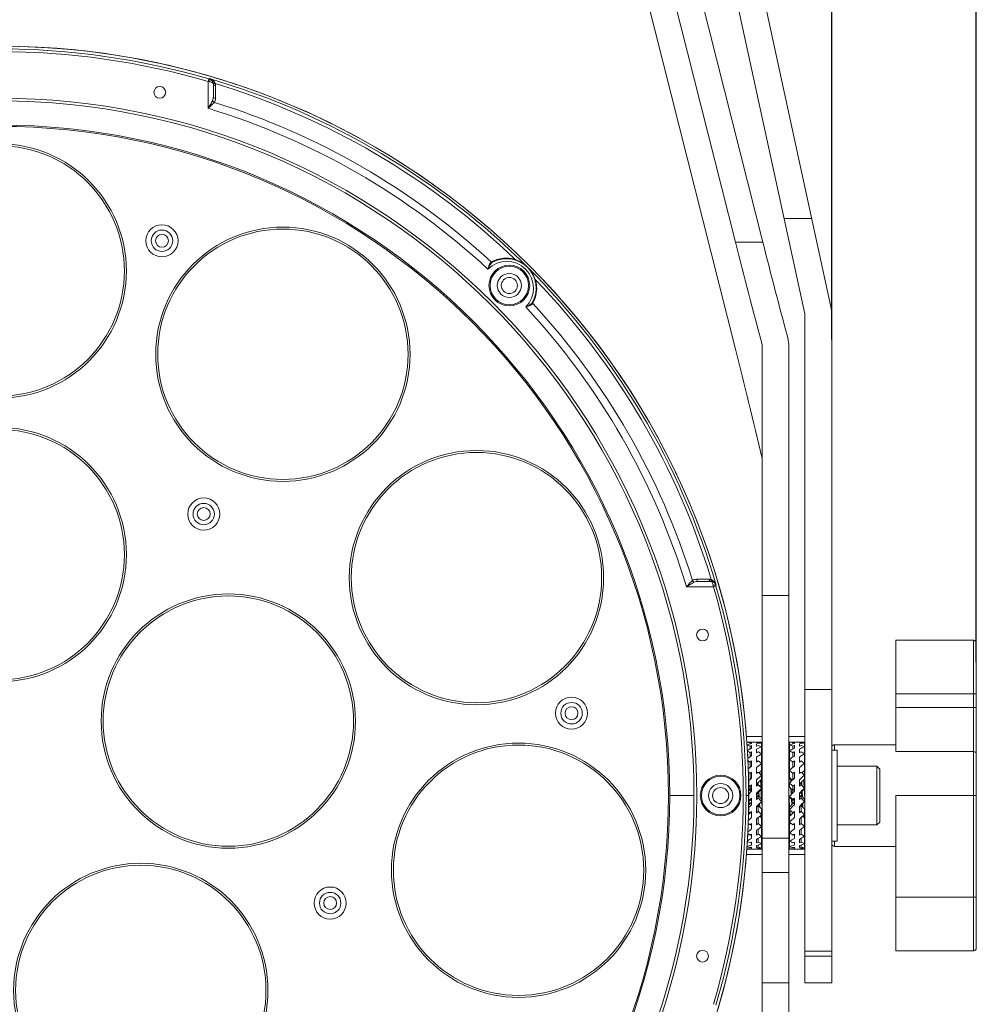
# Model space of a CAD drawing. Header units: millimetres. Extents: x 29170 to 33192, y 579 to 3108.
# Tile 98 of 256: x 29540 to 29719, y 2507 to 2691. Entities that reach past the tile are written whole.
import ezdxf

# ---------------------------------------------------------------- set-up
doc = ezdxf.new("R2010")
doc.units = ezdxf.units.MM
doc.layers.add('细实线', color=7, linetype='Continuous', lineweight=13)
doc.dimstyles.new('ISO-25', dxfattribs={"dimtxt": 15, "dimasz": 14, "dimexe": 3.5, "dimexo": 0, "dimgap": 3.5, "dimtad": 1, "dimtxsty": 'Standard', "dimcen": 2.5, "dimadec": 0, "dimazin": 0, "dimtfac": 1, "dimtmove": 0, "dimatfit": 3, "dimfxl": 1, "dimarcsym": 0})

# ---------------------------------------------------------------- blocks, each defined once
blk = doc.blocks.new('*D6')
at = {"layer": 'Defpoints', "color": 0, "transparency": 16777216}
for p in [(29691.54, 2819.71), (29380.54, 2631.32), (29691.54, 2631.32)]:
    blk.add_point(p, dxfattribs=at)
at = {"layer": '细实线', "color": 0, "lineweight": -2, "transparency": 16777216}
for p, q in [((29380.54, 2631.32), (29380.54, 2823.21)), ((29691.54, 2631.32), (29691.54, 2823.21)), ((29394.54, 2819.71), (29677.54, 2819.71))]:
    blk.add_line(p, q, dxfattribs=at)
at = {"layer": '细实线', "color": 0, "transparency": 16777216}
for points in [[(29394.54, 2822.05), (29394.54, 2817.38), (29380.54, 2819.71)], [(29677.54, 2822.05), (29677.54, 2817.38), (29691.54, 2819.71)]]:
    blk.add_solid(points, dxfattribs=at)
at = {"layer": '细实线', "color": 0, "transparency": 16777216, "insert": (29536.04, 2830.71), "char_height": 15, "attachment_point": 5}
blk.add_mtext('311mm', dxfattribs=at)
blk = doc.blocks.new('*D7')
at = {"layer": 'Defpoints', "color": 0, "transparency": 16777216}
for p in [(29718.54, 2866.63), (29353.54, 2571.03), (29718.54, 2571.03)]:
    blk.add_point(p, dxfattribs=at)
at = {"layer": '细实线', "color": 0, "lineweight": -2, "transparency": 16777216}
for p, q in [((29353.54, 2571.03), (29353.54, 2870.13)), ((29718.54, 2571.03), (29718.54, 2870.13)), ((29367.54, 2866.63), (29704.54, 2866.63))]:
    blk.add_line(p, q, dxfattribs=at)
at = {"layer": '细实线', "color": 0, "transparency": 16777216}
for points in [[(29367.54, 2868.96), (29367.54, 2864.3), (29353.54, 2866.63)], [(29704.54, 2868.96), (29704.54, 2864.3), (29718.54, 2866.63)]]:
    blk.add_solid(points, dxfattribs=at)
at = {"layer": '细实线', "color": 0, "transparency": 16777216, "insert": (29536.04, 2877.63), "char_height": 15, "attachment_point": 5}
blk.add_mtext('365mm', dxfattribs=at)

msp = doc.modelspace()

# ---------------------------------------------------------------- linework, layer by layer
at = {"layer": '细实线'}
for p, q in [((29661.681, 2750.512), (29686.545, 2636.139)), ((29691.316, 2637.726), (29666.567, 2751.574)), ((29654.201, 2726.23), (29673.558, 2649.513)), ((29678.676, 2649.513), (29659.085, 2727.155)), ((29654.201, 2706.23), (29673.558, 2629.513)), ((29575.185, 2680.02), (29575.045, 2679.54)), ((29575.326, 2680.067), (29575.326, 2679.979)), ((29575.045, 2674.517), (29575.045, 2679.54)), ((29576.045, 2676.709), (29576.045, 2679.028)), ((29576.442, 2678.731), (29576.441, 2677.548)), ((29576.441, 2677.548), (29576.44, 2676.372)), ((29687.788, 2653.958), (29682.671, 2653.958)), ((29678.676, 2649.513), (29673.558, 2649.513)), ((29628.198, 2645.757), (29628.21, 2645.763)), ((29635.669, 2638.305), (29635.662, 2638.293)), ((29686.545, 2511.14), (29686.545, 2636.139)), ((29691.545, 2635.602), (29691.545, 2511.14)), ((29678.545, 2511.14), (29678.545, 2630.404)), ((29683.545, 2629.968), (29683.545, 2511.14)), ((29667.06, 2586.535), (29666.277, 2586.534)), ((29668.636, 2586.536), (29667.06, 2586.535)), ((29669.446, 2585.139), (29664.423, 2585.139)), ((29666.615, 2586.139), (29668.934, 2586.139)), ((29669.446, 2585.139), (29669.925, 2585.279)), ((29669.884, 2585.421), (29669.973, 2585.42)), ((29683.545, 2583.494), (29678.545, 2583.494)), ((29718.045, 2575.139), (29703.545, 2575.139)), ((29703.545, 2562.594), (29703.545, 2575.139)), ((29718.045, 2575.139), (29718.045, 2517.139)), ((29718.545, 2574.64), (29718.545, 2517.638)), ((29691.545, 2565.943), (29686.545, 2565.943)), ((29703.545, 2565.139), (29718.545, 2565.139)), ((29718.545, 2562.594), (29703.545, 2562.594)), ((29703.545, 2554.366), (29703.545, 2562.594)), ((29675.606, 2557.139), (29678.545, 2557.139)), ((29683.545, 2557.139), (29686.545, 2557.139)), ((29676.281, 2555.79), (29676.281, 2556.041)), ((29676.281, 2554.838), (29676.281, 2555.381)), ((29676.408, 2556.139), (29676.57, 2556.139)), ((29676.57, 2556.139), (29677.52, 2556.139)), ((29676.57, 2556.077), (29676.57, 2555.864)), ((29676.57, 2555.488), (29676.57, 2554.979)), ((29677.52, 2556.138), (29677.681, 2556.139)), ((29677.52, 2556.138), (29677.52, 2556.041)), ((29677.52, 2555.783), (29677.52, 2555.383)), ((29678.445, 2549.171), (29678.445, 2556.11)), ((29683.645, 2549.469), (29683.645, 2556.11)), ((29684.281, 2555.79), (29684.281, 2556.041)), ((29684.281, 2554.838), (29684.281, 2555.381)), ((29684.408, 2556.139), (29684.57, 2556.139)), ((29684.57, 2556.139), (29685.52, 2556.139)), ((29684.57, 2556.077), (29684.57, 2555.864)), ((29684.57, 2555.488), (29684.57, 2554.979)), ((29685.52, 2556.138), (29685.681, 2556.139)), ((29685.52, 2556.138), (29685.52, 2556.041)), ((29685.52, 2555.783), (29685.52, 2555.383)), ((29686.445, 2549.171), (29686.445, 2556.11)), ((29703.545, 2555.639), (29692.045, 2555.639)), ((29703.545, 2555.639), (29692.045, 2555.639)), ((29692.045, 2554.639), (29692.045, 2555.639)), ((29676.281, 2553.339), (29676.281, 2554.141)), ((29676.57, 2554.312), (29676.57, 2553.538)), ((29677.52, 2554.823), (29677.52, 2554.144)), ((29677.52, 2553.317), (29677.52, 2552.403)), ((29684.281, 2553.339), (29684.281, 2554.141)), ((29684.57, 2554.312), (29684.57, 2553.538)), ((29685.52, 2554.823), (29685.52, 2554.144)), ((29685.52, 2553.317), (29685.52, 2552.403)), ((29692.545, 2554.639), (29691.545, 2554.639)), ((29692.545, 2537.639), (29692.545, 2554.639)), ((29718.045, 2554.366), (29703.545, 2554.366)), ((29676.281, 2551.388), (29676.281, 2552.399)), ((29676.57, 2552.623), (29676.57, 2551.633)), ((29677.52, 2551.36), (29677.52, 2550.267)), ((29684.281, 2551.388), (29684.281, 2552.399)), ((29684.57, 2552.623), (29684.57, 2551.633)), ((29685.52, 2551.36), (29685.52, 2550.267)), ((29692.545, 2551.639), (29699.995, 2551.639)), ((29700.545, 2551.089), (29699.995, 2551.639)), ((29699.995, 2551.639), (29699.995, 2540.639)), ((29676.281, 2549.107), (29676.281, 2550.262)), ((29676.57, 2550.526), (29676.57, 2549.382)), ((29678.248, 2550.139), (29678.236, 2550.139)), ((29678.248, 2550.139), (29678.236, 2550.139)), ((29678.265, 2550.124), (29678.248, 2550.139)), ((29678.279, 2550.099), (29678.265, 2550.124)), ((29678.271, 2550.111), (29678.265, 2550.124)), ((29678.545, 2549.642), (29678.445, 2549.814)), ((29684.281, 2549.107), (29684.281, 2550.262)), ((29684.57, 2550.526), (29684.57, 2549.382)), ((29700.545, 2551.089), (29700.545, 2541.189)), ((29675.995, 2548.139), (29676.03, 2548.139)), ((29676.281, 2547.084), (29676.281, 2547.867)), ((29676.57, 2548.153), (29676.57, 2546.928)), ((29677.52, 2549.075), (29677.52, 2547.872)), ((29677.831, 2548.17), (29677.833, 2548.144)), ((29683.645, 2547.718), (29683.645, 2548.494)), ((29683.708, 2549.36), (29683.707, 2549.361)), ((29684.281, 2547.084), (29684.281, 2547.867)), ((29684.57, 2548.153), (29684.57, 2546.928)), ((29685.52, 2549.075), (29685.52, 2547.872)), ((29685.798, 2548.166), (29685.799, 2548.157)), ((29686.445, 2549.308), (29686.459, 2549.251)), ((29686.459, 2549.251), (29686.471, 2549.188)), ((29661.287, 2546.139), (29665.807, 2546.139)), ((29676.01, 2546.139), (29675.529, 2546.139)), ((29677.52, 2546.606), (29677.52, 2545.369)), ((29677.717, 2546.647), (29677.749, 2546.13)), ((29677.749, 2546.13), (29677.753, 2546.077)), ((29677.808, 2546.134), (29677.808, 2545.659)), ((29677.921, 2546.852), (29677.976, 2545.963)), ((29678.347, 2547.274), (29678.38, 2546.615)), ((29678.38, 2546.615), (29678.387, 2546.483)), ((29678.387, 2546.483), (29678.436, 2545.497)), ((29678.445, 2547.37), (29678.445, 2547.527)), ((29683.652, 2544.36), (29683.545, 2546.453)), ((29683.645, 2545.845), (29683.645, 2546.003)), ((29685.52, 2546.606), (29685.52, 2545.369)), ((29685.808, 2546.134), (29685.808, 2545.659)), ((29685.871, 2546.802), (29685.909, 2546.031)), ((29686.074, 2545.864), (29686.02, 2546.951)), ((29686.445, 2547.37), (29686.445, 2547.527)), ((29686.482, 2546.419), (29686.521, 2545.771)), ((29718.545, 2546.139), (29703.545, 2546.139)), ((29703.545, 2546.139), (29703.545, 2517.139)), ((29676.03, 2544.139), (29675.995, 2544.139)), ((29676.281, 2545.204), (29676.281, 2545.364)), ((29676.57, 2545.654), (29676.57, 2544.424)), ((29677.52, 2544.107), (29677.52, 2542.913)), ((29677.808, 2544.269), (29677.808, 2543.19)), ((29677.871, 2544.271), (29677.873, 2544.246)), ((29677.873, 2544.246), (29677.877, 2544.199)), ((29678.061, 2544.634), (29678.112, 2543.961)), ((29678.445, 2545.491), (29678.445, 2545.021)), ((29678.445, 2545.328), (29678.46, 2545.027)), ((29678.46, 2545.027), (29678.46, 2545.021)), ((29683.645, 2543.991), (29683.645, 2543.521)), ((29684.042, 2545.443), (29684.109, 2544.433)), ((29684.273, 2545.21), (29684.274, 2545.201)), ((29684.281, 2545.204), (29684.281, 2545.364)), ((29684.57, 2545.654), (29684.57, 2544.424)), ((29685.52, 2544.107), (29685.52, 2542.913)), ((29685.595, 2544.173), (29685.6, 2544.103)), ((29685.6, 2544.103), (29685.604, 2544.058)), ((29685.808, 2544.269), (29685.808, 2543.19)), ((29686.445, 2545.491), (29686.445, 2545.021)), ((29676.076, 2543.098), (29676.112, 2542.673)), ((29676.249, 2542.893), (29676.246, 2542.929)), ((29676.57, 2543.185), (29676.57, 2542.028)), ((29678.445, 2543.653), (29678.445, 2542.585)), ((29678.445, 2542.271), (29678.445, 2536.151)), ((29678.448, 2542.587), (29678.545, 2542.421)), ((29683.545, 2542.421), (29683.645, 2542.248)), ((29683.645, 2542.271), (29683.645, 2536.151)), ((29684.285, 2542.834), (29684.332, 2542.917)), ((29684.462, 2543.076), (29684.479, 2542.996)), ((29684.57, 2543.185), (29684.57, 2542.028)), ((29686.123, 2542.286), (29686.17, 2542.205)), ((29686.159, 2542.303), (29686.185, 2542.188)), ((29686.373, 2542.139), (29686.247, 2542.139)), ((29686.373, 2542.139), (29686.247, 2542.139)), ((29686.39, 2542.154), (29686.373, 2542.139)), ((29686.39, 2542.154), (29686.545, 2542.421)), ((29686.445, 2543.653), (29686.445, 2542.585)), ((29686.445, 2542.248), (29686.445, 2536.151)), ((29676.57, 2540.902), (29676.57, 2539.89)), ((29677.52, 2541.736), (29677.52, 2540.661)), ((29677.808, 2541.998), (29677.808, 2540.906)), ((29684.57, 2540.902), (29684.57, 2539.89)), ((29685.52, 2541.736), (29685.52, 2540.661)), ((29685.808, 2541.998), (29685.808, 2540.906)), ((29699.995, 2540.639), (29692.545, 2540.639)), ((29692.545, 2540.639), (29699.995, 2540.639)), ((29700.545, 2541.189), (29699.995, 2540.639)), ((29676.57, 2538.948), (29676.57, 2538.145)), ((29677.52, 2539.641), (29677.52, 2538.752)), ((29677.808, 2539.865), (29677.808, 2538.951)), ((29684.57, 2538.948), (29684.57, 2538.145)), ((29685.52, 2539.641), (29685.52, 2538.752)), ((29685.808, 2539.865), (29685.808, 2538.951)), ((29676.57, 2537.446), (29676.57, 2536.902)), ((29677.52, 2537.955), (29677.52, 2537.308)), ((29677.52, 2536.783), (29677.52, 2536.419)), ((29677.808, 2538.126), (29677.808, 2537.448)), ((29677.808, 2536.891), (29677.808, 2536.491)), ((29678.545, 2538.16), (29683.545, 2538.16)), ((29684.57, 2537.446), (29684.57, 2536.902)), ((29685.52, 2537.955), (29685.52, 2537.308)), ((29685.52, 2536.783), (29685.52, 2536.419)), ((29685.808, 2538.126), (29685.808, 2537.448)), ((29685.808, 2536.891), (29685.808, 2536.491)), ((29692.545, 2537.639), (29691.545, 2537.639)), ((29692.045, 2536.639), (29692.045, 2537.639)), ((29703.545, 2536.639), (29692.045, 2536.639)), ((29675.607, 2535.139), (29678.545, 2535.139)), ((29676.134, 2536.139), (29676.428, 2536.139)), ((29676.428, 2536.139), (29676.57, 2536.14)), ((29676.57, 2536.49), (29676.57, 2536.239)), ((29676.57, 2536.14), (29676.57, 2536.139)), ((29676.57, 2536.139), (29677.52, 2536.139)), ((29677.52, 2536.199), (29677.52, 2536.139)), ((29677.662, 2536.139), (29677.52, 2536.14)), ((29677.808, 2536.14), (29677.662, 2536.139)), ((29677.808, 2536.237), (29677.808, 2536.14)), ((29677.955, 2536.139), (29677.808, 2536.14)), ((29683.545, 2535.139), (29686.545, 2535.139)), ((29684.134, 2536.139), (29684.428, 2536.139)), ((29684.428, 2536.139), (29684.57, 2536.14)), ((29684.57, 2536.49), (29684.57, 2536.239)), ((29684.57, 2536.14), (29684.57, 2536.139)), ((29684.57, 2536.139), (29685.52, 2536.139)), ((29685.52, 2536.199), (29685.52, 2536.139)), ((29685.662, 2536.139), (29685.52, 2536.14)), ((29685.808, 2536.14), (29685.662, 2536.139)), ((29685.808, 2536.237), (29685.808, 2536.14)), ((29685.955, 2536.139), (29685.808, 2536.14)), ((29683.545, 2531.768), (29678.545, 2531.768)), ((29703.545, 2527.139), (29718.545, 2527.139)), ((29686.545, 2517.086), (29691.545, 2517.086)), ((29703.545, 2517.139), (29718.045, 2517.139)), ((29686.545, 2516.139), (29691.545, 2516.139)), ((29678.545, 2511.139), (29683.545, 2511.139)), ((29678.545, 2511.139), (29678.545, 2503.796)), ((29683.545, 2511.139), (29683.545, 2503.796)), ((29686.545, 2511.139), (29691.545, 2511.139))]:
    msp.add_line(p, q, dxfattribs=at)
for points in [[(29718.545, 2574.639), (29718.512, 2574.816), (29718.419, 2574.97), (29718.278, 2575.081), (29718.107, 2575.135), (29718.045, 2575.139)], [(29683.827, 2549.326), (29683.809, 2549.318), (29683.742, 2549.331), (29683.711, 2549.356), (29683.708, 2549.36)], [(29684.332, 2542.917), (29684.336, 2542.923), (29684.367, 2542.947), (29684.421, 2542.958)], [(29718.045, 2517.139), (29718.107, 2517.143), (29718.278, 2517.197), (29718.419, 2517.308), (29718.512, 2517.462), (29718.545, 2517.639)]]:
    msp.add_lwpolyline(points, dxfattribs=at)
for centre, radius in [((29536.045, 2546.139), 140), ((29566.045, 2677.507), 1.1), ((29536.045, 2546.139), 130.277), ((29536.045, 2546.139), 129.762), ((29536.045, 2546.139), 125.243), ((29536.045, 2546.139), 125), ((29536.045, 2644.139), 23.75), ((29536.045, 2644.139), 23.38), ((29566.447, 2649.772), 3), ((29566.447, 2649.772), 2), ((29566.447, 2649.772), 1.2), ((29589.031, 2628.579), 23.75), ((29589.027, 2628.582), 23.38), ((29631.327, 2641.422), 3.8), ((29631.327, 2641.422), 3.6), ((29631.327, 2641.422), 2.25), ((29631.327, 2641.422), 1.5), ((29536.045, 2591.139), 23.75), ((29536.045, 2591.139), 23.38), ((29625.19, 2586.846), 23.75), ((29625.189, 2586.85), 23.38), ((29574.251, 2598.725), 3), ((29574.251, 2598.725), 2), ((29574.251, 2598.725), 1.2), ((29578.842, 2560.045), 23.75), ((29578.842, 2560.045), 23.38), ((29667.413, 2576.139), 1.1), ((29642.943, 2561.524), 3), ((29642.943, 2561.524), 2), ((29642.943, 2561.524), 1.2), ((29633.047, 2532.188), 23.75), ((29633.047, 2532.192), 23.38), ((29670.795, 2546.139), 3.8), ((29670.795, 2546.139), 3.6), ((29670.795, 2546.139), 2.25), ((29670.795, 2546.139), 1.5), ((29562.495, 2509.733), 23.75), ((29562.495, 2509.733), 23.38), ((29597.863, 2526.053), 3), ((29597.863, 2526.053), 2), ((29597.863, 2526.053), 1.2), ((29667.413, 2516.139), 1.1)]:
    msp.add_circle(centre, radius, dxfattribs=at)
for centre, radius, start, end in [((29536.045, 2546.139), 139.485, 73.70363, 106.29637), ((29536.045, 2546.139), 140, 0.81854, 89.18146), ((29536.045, 2546.139), 138.985, 73.70363, 106.29637), ((29585.911, 2716.702), 38.218, 253.70065, 253.92122), ((29536.045, 2546.139), 139.57, 16.34652, 73.65348), ((29574.764, 2678.271), 1.882, 63.9158, 72.62751), ((29575.045, 2679.012), 1.007, 66.78445, 73.78344), ((29595.156, 2817.104), 139.026, 261.68227, 261.79953), ((29575.046, 2679.015), 1.004, 61.28605, 66.77844), ((29574.989, 2679.067), 1.056, 23.81396, 51.04043), ((29574.988, 2679.067), 1.057, 15.20173, 23.82903), ((29574.991, 2679.069), 1.054, 0.01919, 15.141), ((29575.19, 2678.673), 1.285, 23.50716, 25.16608), ((29575.211, 2678.682), 1.261, 21.25466, 23.50851), ((29536.045, 2546.139), 138.984, 46.09282, 73.12611), ((29574.877, 2678.728), 1.565, 7.76201, 15.23317), ((29574.894, 2678.734), 1.548, 359.90352, 7.66036), ((29536.045, 2546.139), 134.172, 47.13564, 73.10177), ((29536.045, 2546.139), 135.586, 47.3139, 72.76017), ((29630.836, 2640.931), 5, 315.25791, 134.74209), ((29628.335, 2645.253), 0.663, 118.51203, 123.52235), ((29630.748, 2640.814), 5.715, 107.78905, 118.52777), ((29628.601, 2645.042), 0.82, 119.46526, 122.3785), ((29630.836, 2640.931), 5.5, 331.33422, 118.668), ((29630.742, 2640.829), 5.698, 82.14492, 107.77853), ((29630.743, 2640.835), 5.693, 72.76695, 82.14127), ((29630.453, 2640.65), 5.96, 67.55282, 70.6363), ((29630.737, 2640.836), 5.696, 342.6541, 17.22941), ((29536.045, 2546.139), 138.984, 16.87389, 43.90718), ((29634.948, 2638.696), 0.82, 327.6206, 330.5574), ((29635.159, 2638.429), 0.662, 326.47437, 331.49125), ((29536.045, 2546.139), 135.586, 17.23983, 42.6861), ((29630.718, 2640.843), 5.717, 331.47436, 342.64569), ((29681.545, 2635.602), 10, 0, 12.26477), ((29536.045, 2546.139), 134.172, 16.89823, 42.86436), ((29668.638, 2584.977), 1.559, 82.79132, 90.05607), ((29668.639, 2584.996), 1.539, 74.71888, 82.75523), ((29668.588, 2585.306), 1.262, 66.52859, 68.74499), ((29668.579, 2585.284), 1.285, 64.86971, 66.52982), ((29668.557, 2585.24), 1.334, 59.89185, 64.84628), ((29668.502, 2585.147), 1.442, 51.31501, 59.83738), ((29668.933, 2585.151), 0.988, 77.83972, 89.964), ((29668.975, 2585.084), 1.055, 87.37289, 90.00011), ((29668.975, 2585.089), 1.05, 74.83089, 87.37181), ((29668.973, 2585.083), 1.056, 39.43187, 74.79953), ((29806.383, 2605.16), 138.393, 188.2002, 188.318), ((29536.045, 2546.139), 138.985, 343.70363, 16.29637), ((29668.922, 2585.141), 1.002, 28.42551, 40.90082), ((29668.916, 2585.139), 1.009, 16.23013, 28.38948), ((29668.177, 2584.859), 1.881, 17.37241, 26.36705), ((29706.607, 2596.005), 38.218, 196.07878, 196.29935), ((29536.045, 2546.139), 139.485, 343.70363, 16.29637), ((29692.045, 2555.139), 0.5, 90, 180), ((29536.045, 2546.139), 139.965, 359.18126, 0.81874), ((29647.112, 2545.789), 30.595, 4.73785, 4.8563), ((29638.292, 2545.065), 39.444, 4.24499, 4.72878), ((29650.716, 2546.065), 27.196, 4.43838, 5.29871), ((29336.032, 2529.507), 342.931, 2.86084, 3.01353), ((29605.033, 2543.525), 80.898, 3.28889, 3.55887), ((29597.841, 2543.07), 88.261, 3.20715, 3.65251), ((29513.916, 2536.641), 162.859, 3.58283, 3.73064), ((29509.529, 2535.815), 174.775, 3.45457, 3.81938), ((29491.185, 2534.682), 193.37, 3.51847, 3.717), ((29502.594, 2535.235), 184.227, 3.48046, 3.77173), ((29536.045, 2546.139), 140, 270.81854, 359.18146), ((29885.888, 2555.909), 210.054, 182.8716, 183.12096), ((29853.198, 2556.541), 177.004, 183.58831, 183.73489), ((29734.618, 2548.53), 56.907, 184.1289, 184.29224), ((29866.138, 2554.724), 187.928, 182.9595, 183.16644), ((29789.809, 2550.241), 106.32, 183.17058, 183.36061), ((29801.646, 2552.714), 117.612, 183.66229, 183.9384), ((29814.178, 2551.489), 128.38, 183.09447, 183.31736), ((29799.456, 2550.671), 113.48, 183.01306, 183.42031), ((29693.971, 2544.399), 17.787, 184.85841, 185.15352), ((29692.045, 2537.139), 0.5, 180, 270)]:
    msp.add_arc(centre, radius, start, end, dxfattribs=at)
for centre, major_axis, ratio, start_param, end_param in [((29673.558, 2749.513), (-38.282, 199.959), 0.1054392, -4.2089736, -4.0946281), ((29678.676, 2749.513), (-38.282, 199.959), 0.1054392, -4.2089736, -4.1026513), ((29673.558, 2529.513), (-38.282, 199.959), 0.1054392, -1.1817264, -1.0673809), ((29676.408, 2546.139), (10, 0), 1, 1.570798, 1.6432283), ((29674.881, 2546.139), (0, 10), 1, -0.1404614, -0.0804866), ((29676.408, 2546.139), (7.902, 7.902), 0.7756795, 0.8949216, 0.9798062), ((29674.881, 2546.139), (7.902, -7.902), 0.7756795, 2.0900694, 2.1460114), ((29676.408, 2546.139), (8.607, 8.607), 0.5913984, 1.0205853, 1.0992751), ((29677.681, 2546.139), (10, 0), 1, 1.682166, 1.7112577), ((29677.681, 2546.139), (7.902, 7.902), 0.7756795, 1.0224316, 1.0515233), ((29676.408, 2546.139), (7.902, 7.902), 0.7756795, 0.7706005, 0.7996922), ((29677.681, 2546.139), (7.902, 7.902), 0.7756795, 0.8346271, 0.9272022), ((29676.408, 2546.139), (8.607, 8.607), 0.5913984, 0.8962642, 0.9253559), ((29677.681, 2546.139), (8.607, 8.607), 0.5913984, 0.9602908, 1.0528659), ((29677.681, 2546.139), (10, 0), 1, 1.4943615, 1.5707947), ((29679.208, 2546.139), (7.902, -7.902), 0.7756795, 2.3069656, 2.3709922), ((29679.208, 2546.139), (8.607, -8.607), 0.5913984, 2.1813019, 2.2453285), ((29684.408, 2546.139), (10, 0), 1, 1.570798, 1.6472311), ((29682.881, 2546.139), (0, 10), 1, -0.1404614, -0.0764348), ((29684.408, 2546.139), (7.902, 7.902), 0.7756795, 0.8949216, 0.9874967), ((29682.881, 2546.139), (7.902, -7.902), 0.7756795, 2.0900694, 2.154096), ((29684.408, 2546.139), (8.607, 8.607), 0.5913984, 1.0205853, 1.1131604), ((29685.681, 2546.139), (0, 10), 1, 0.1113697, 0.1404614), ((29685.681, 2546.139), (7.902, 7.902), 0.7756795, 1.0224316, 1.0515233), ((29684.408, 2546.139), (7.902, 7.902), 0.7756795, 0.7706005, 0.7996922), ((29685.681, 2546.139), (7.902, 7.902), 0.7756795, 0.8346271, 0.9272022), ((29684.408, 2546.139), (8.607, 8.607), 0.5913984, 0.8962642, 0.9253559), ((29685.681, 2546.139), (8.607, 8.607), 0.5913984, 0.9602908, 1.0528659), ((29685.681, 2546.139), (10, 0), 1, 1.4943615, 1.5707947), ((29687.208, 2546.139), (7.902, -7.902), 0.7756795, 2.3069656, 2.3709922), ((29687.208, 2546.139), (8.607, -8.607), 0.5913984, 2.1813019, 2.2453285), ((29674.881, 2546.139), (8.607, -8.607), 0.5913984, 1.9644057, 2.013641), ((29676.408, 2546.139), (9.178, 9.178), 0.4327386, 1.146249, 1.2162596), ((29677.681, 2546.139), (8.607, 8.607), 0.5913984, 1.1480953, 1.177187), ((29676.408, 2546.139), (9.178, 9.178), 0.4327386, 1.0219279, 1.0510196), ((29677.681, 2546.139), (9.178, 9.178), 0.4327386, 1.0859545, 1.1785296), ((29679.208, 2546.139), (9.178, -9.178), 0.4327386, 2.0556382, 2.1196648), ((29682.881, 2546.139), (8.607, -8.607), 0.5913984, 1.9644057, 2.0284323), ((29684.408, 2546.139), (9.178, 9.178), 0.4327386, 1.146249, 1.2388241), ((29685.681, 2546.139), (8.607, 8.607), 0.5913984, 1.1480953, 1.177187), ((29684.408, 2546.139), (9.178, 9.178), 0.4327386, 1.0219279, 1.0510196), ((29685.681, 2546.139), (9.178, 9.178), 0.4327386, 1.0859545, 1.1785296), ((29687.208, 2546.139), (9.178, -9.178), 0.4327386, 2.0556382, 2.1196648), ((29674.881, 2546.139), (9.178, -9.178), 0.4327386, 1.838742, 1.878189), ((29676.408, 2546.139), (9.603, 9.603), 0.2905269, 1.2719127, 1.3341199), ((29677.681, 2546.139), (9.178, 9.178), 0.4327386, 1.273759, 1.3028507), ((29676.408, 2546.139), (9.603, 9.603), 0.2905269, 1.1475916, 1.1766833), ((29677.681, 2546.139), (9.603, 9.603), 0.2905269, 1.2116182, 1.3041933), ((29679.208, 2546.139), (9.603, -9.603), 0.2905269, 1.9299745, 1.9940011), ((29682.881, 2546.139), (9.178, -9.178), 0.4327386, 1.838742, 1.9027686), ((29684.408, 2546.139), (9.603, 9.603), 0.2905269, 1.2719127, 1.3644878), ((29685.681, 2546.139), (9.178, 9.178), 0.4327386, 1.273759, 1.3028507), ((29684.408, 2546.139), (9.603, 9.603), 0.2905269, 1.1475916, 1.1766833), ((29685.681, 2546.139), (9.603, 9.603), 0.2905269, 1.2116182, 1.3041933), ((29687.208, 2546.139), (9.603, -9.603), 0.2905269, 1.9299745, 1.9940011), ((29674.881, 2546.139), (9.603, -9.603), 0.2905269, 1.7130783, 1.7447279), ((29676.408, 2546.139), (9.877, 9.877), 0.1583844, 1.3975764, 1.4532622), ((29677.681, 2546.139), (9.603, 9.603), 0.2905269, 1.3994227, 1.4285144), ((29676.408, 2546.139), (9.877, 9.877), 0.1583844, 1.2732553, 1.302347), ((29677.681, 2546.139), (9.877, 9.877), 0.1583844, 1.3372819, 1.429857), ((29679.208, 2546.139), (9.877, -9.877), 0.1583844, 1.8043108, 1.8683374), ((29677.681, 2546.139), (7.202, 7.202), 0.2905269, 1.1860624, 1.2506618), ((29682.881, 2546.139), (6.883, -6.883), 0.4327386, 1.8594319, 1.8772128), ((29682.881, 2546.139), (9.603, -9.603), 0.2905269, 1.7130783, 1.7771049), ((29682.881, 2546.139), (7.202, -7.202), 0.2905269, 1.6802696, 1.7515491), ((29684.408, 2546.139), (9.877, 9.877), 0.1583844, 1.3975764, 1.4901515), ((29685.681, 2546.139), (9.603, 9.603), 0.2905269, 1.3994227, 1.4285144), ((29684.408, 2546.139), (9.877, 9.877), 0.1583844, 1.2732553, 1.302347), ((29685.681, 2546.139), (9.877, 9.877), 0.1583844, 1.3372819, 1.429857), ((29687.208, 2546.139), (9.877, -9.877), 0.1583844, 1.8043108, 1.8683374), ((29685.681, 2546.139), (7.202, 7.202), 0.2905269, 1.1860624, 1.2506618), ((29674.881, 2546.139), (7.202, -7.202), 0.2905269, 1.6802696, 1.7025198), ((29674.881, 2546.139), (9.877, -9.877), 0.1583844, 1.5874145, 1.608744), ((29677.681, 2546.139), (9.877, 9.877), 0.1583844, 1.5250864, 1.5541781), ((29677.681, 2546.139), (7.408, 7.408), 0.1583844, 1.3117261, 1.4352378), ((29676.408, 2546.139), (9.995, 9.995), 0.0314263, 1.398919, 1.4280107), ((29679.208, 2546.139), (9.995, -9.995), 0.0314263, 1.678647, 1.7426737), ((29682.881, 2546.139), (9.877, -9.877), 0.1583844, 1.5874145, 1.6514412), ((29682.881, 2546.139), (7.408, -7.408), 0.1583844, 1.5401079, 1.6258854), ((29682.881, 2546.139), (7.408, 7.408), 0.1583844, 1.2880673, 1.290009), ((29685.681, 2546.139), (9.877, 9.877), 0.1583844, 1.5250864, 1.5541781), ((29685.681, 2546.139), (7.408, 7.408), 0.1583844, 1.3117261, 1.4352378), ((29684.408, 2546.139), (9.995, 9.995), 0.0314263, 1.398919, 1.4280107), ((29687.208, 2546.139), (9.995, -9.995), 0.0314263, 1.678647, 1.7426737), ((29674.881, 2546.139), (7.408, -7.408), 0.1583844, 1.5401079, 1.5739793), ((29676.408, 2546.139), (9.995, 9.995), 0.0314263, 1.5232401, 1.5695075), ((29677.681, 2546.139), (7.408, 7.408), 0.1583844, 1.5624506, 1.6014848), ((29677.681, 2546.139), (9.995, 9.995), 0.0314263, 1.4629456, 1.5555207), ((29677.681, 2546.139), (7.496, 7.496), 0.0314263, 1.4373898, 1.5609015), ((29676.408, 2546.139), (7.467, 7.467), 0.0945278, -1.5163102, -1.477276), ((29679.208, 2546.139), (7.467, -7.467), 0.0945278, -1.6643166, -1.5785391), ((29684.408, 2546.139), (9.995, 9.995), 0.0314263, 1.5232401, 1.6158152), ((29682.881, 2546.139), (9.995, -9.995), 0.0314263, 1.4617508, 1.5257775), ((29682.881, 2546.139), (7.496, -7.496), 0.0314263, 1.4144442, 1.5002217), ((29685.681, 2546.139), (7.408, 7.408), 0.1583844, 1.5624506, 1.6014848), ((29685.681, 2546.139), (9.995, 9.995), 0.0314263, 1.4629456, 1.5555207), ((29685.681, 2546.139), (7.496, 7.496), 0.0314263, 1.4373898, 1.5609015), ((29684.408, 2546.139), (7.467, 7.467), 0.0945278, -1.5163102, -1.477276), ((29687.208, 2546.139), (7.467, -7.467), 0.0945278, -1.6643166, -1.5785391), ((29676.408, 2546.139), (9.956, 9.956), 0.0945278, -1.7040165, -1.6489038), ((29676.408, 2546.139), (7.467, 7.467), 0.0945278, 4.5668989, 4.6396623), ((29674.881, 2546.139), (7.496, -7.496), 0.0314263, 1.4144442, 1.4474899), ((29677.681, 2546.139), (9.995, 9.995), 0.0314263, 1.6507501, 1.6798418), ((29677.681, 2546.139), (7.496, 7.496), 0.0314263, 1.6881143, 1.7271485), ((29676.408, 2546.139), (9.956, 9.956), 0.0945278, -1.5536744, -1.5245827), ((29677.681, 2546.139), (9.956, 9.956), 0.0945278, -1.6811844, -1.5886093), ((29676.408, 2546.139), (7.319, 7.319), 0.2235265, 4.6412114, 4.6802456), ((29679.208, 2546.139), (9.956, -9.956), 0.0945278, -1.61701, -1.5529833), ((29679.208, 2546.139), (7.319, -7.319), 0.2235265, -1.5386529, -1.4528754), ((29684.408, 2546.139), (7.467, 7.467), 0.0945278, -1.7670347, -1.643523), ((29684.408, 2546.139), (9.956, 9.956), 0.0945278, -1.7414789, -1.6489038), ((29685.681, 2546.139), (9.995, 9.995), 0.0314263, 1.6507501, 1.6798418), ((29685.681, 2546.139), (7.496, 7.496), 0.0314263, 1.6881143, 1.7271485), ((29684.408, 2546.139), (9.956, 9.956), 0.0945278, -1.5536744, -1.5245827), ((29685.681, 2546.139), (9.956, 9.956), 0.0945278, -1.6811844, -1.5886093), ((29684.408, 2546.139), (7.319, 7.319), 0.2235265, 4.6412114, 4.6802456), ((29687.208, 2546.139), (9.956, -9.956), 0.0945278, -1.61701, -1.5529833), ((29687.208, 2546.139), (7.319, -7.319), 0.2235265, -1.5386529, -1.4528754), ((29676.408, 2546.139), (9.759, 9.759), 0.2235265, -1.8357067, -1.7745675), ((29676.408, 2546.139), (7.319, 7.319), 0.2235265, 4.4374848, 4.5139986), ((29674.881, 2546.139), (9.956, -9.956), 0.0945278, -1.3633698, -1.3360871), ((29677.681, 2546.139), (9.956, 9.956), 0.0945278, -1.8055055, -1.7764138), ((29676.408, 2546.139), (9.759, 9.759), 0.2235265, -1.6793381, -1.6502464), ((29677.681, 2546.139), (9.759, 9.759), 0.2235265, -1.8068481, -1.714273), ((29679.208, 2546.139), (9.759, -9.759), 0.2235265, -1.4913463, -1.4273196), ((29679.208, 2546.139), (7.057, -7.057), 0.3600222, -1.3735247, -1.3272117), ((29679.208, 2546.139), (7.319, 7.319), 0.2235265, -1.9163572, -1.8926984), ((29677.681, 2546.139), (7.319, -7.319), 0.2235265, -1.272216, -1.2488943), ((29682.881, 2546.139), (9.956, -9.956), 0.0945278, -1.4001138, -1.3360871), ((29684.408, 2546.139), (7.319, 7.319), 0.2235265, 4.3904869, 4.5139986), ((29684.408, 2546.139), (9.759, 9.759), 0.2235265, -1.8671426, -1.7745675), ((29685.681, 2546.139), (9.956, 9.956), 0.0945278, -1.8055055, -1.7764138), ((29684.408, 2546.139), (7.319, -7.319), 0.2235265, -1.3519661, -1.3508848), ((29684.408, 2546.139), (9.759, 9.759), 0.2235265, -1.6793381, -1.6502464), ((29685.681, 2546.139), (9.759, 9.759), 0.2235265, -1.8068481, -1.714273), ((29687.208, 2546.139), (9.759, -9.759), 0.2235265, -1.4913463, -1.4273196), ((29687.208, 2546.139), (7.057, -7.057), 0.3600222, -1.3735247, -1.3272117), ((29687.208, 2546.139), (7.319, 7.319), 0.2235265, -1.9163572, -1.9135521), ((29674.881, 2546.139), (9.759, -9.759), 0.2235265, -1.2447622, -1.2104234), ((29677.681, 2546.139), (9.759, 9.759), 0.2235265, -1.9311692, -1.9020775), ((29676.408, 2546.139), (9.409, 9.409), 0.3600222, -1.8050018, -1.7759101), ((29677.681, 2546.139), (9.409, 9.409), 0.3600222, -1.9325118, -1.8399367), ((29679.208, 2546.139), (9.409, -9.409), 0.3600222, -1.3656825, -1.3016559), ((29682.881, 2546.139), (9.759, -9.759), 0.2235265, -1.27445, -1.2104234), ((29684.408, 2546.139), (7.057, 7.057), 0.3600222, -2.0183621, -1.9839164), ((29685.681, 2546.139), (9.759, 9.759), 0.2235265, -1.9311692, -1.9020775), ((29684.408, 2546.139), (9.409, 9.409), 0.3600222, -1.8050018, -1.7759101), ((29685.681, 2546.139), (9.409, 9.409), 0.3600222, -1.9325118, -1.8399367), ((29687.208, 2546.139), (9.409, -9.409), 0.3600222, -1.3656825, -1.3016559), ((29674.881, 2546.139), (9.409, -9.409), 0.3600222, -1.1272835, -1.0847597), ((29676.408, 2546.139), (9.409, 9.409), 0.3600222, -1.9695365, -1.9002312), ((29677.681, 2546.139), (9.409, 9.409), 0.3600222, -2.0568329, -2.0277412), ((29676.408, 2546.139), (8.91, 8.91), 0.5095254, -1.9306655, -1.9015738), ((29677.681, 2546.139), (8.91, 8.91), 0.5095254, -2.0581755, -1.9656004), ((29679.208, 2546.139), (8.91, -8.91), 0.5095254, -1.2400188, -1.1759922), ((29684.408, 2546.139), (9.409, 9.409), 0.3600222, -1.9928063, -1.9002312), ((29682.881, 2546.139), (9.409, -9.409), 0.3600222, -1.1487863, -1.0847597), ((29685.681, 2546.139), (9.409, 9.409), 0.3600222, -2.0568329, -2.0277412), ((29684.408, 2546.139), (8.91, 8.91), 0.5095254, -1.9306655, -1.9015738), ((29685.681, 2546.139), (8.91, 8.91), 0.5095254, -2.0581755, -1.9656004), ((29687.208, 2546.139), (8.91, -8.91), 0.5095254, -1.2400188, -1.1759922), ((29674.881, 2546.139), (8.271, -8.271), 0.6795993, -0.8904619, -0.8334323), ((29676.408, 2546.139), (8.271, 8.271), 0.6795993, -2.2368207, -2.1515586), ((29674.881, 2546.139), (8.91, -8.91), 0.5095254, -1.0099376, -0.959096), ((29676.408, 2546.139), (8.91, 8.91), 0.5095254, -2.1045044, -2.0258949), ((29677.681, 2546.139), (8.91, 8.91), 0.5095254, -2.1824966, -2.1534049), ((29676.408, 2546.139), (8.271, 8.271), 0.6795993, -2.0563292, -2.0272375), ((29677.681, 2546.139), (8.271, 8.271), 0.6795993, -2.1838392, -2.0912641), ((29679.208, 2546.139), (8.271, -8.271), 0.6795993, -1.1143551, -1.0503285), ((29684.408, 2546.139), (8.91, 8.91), 0.5095254, -2.11847, -2.0258949), ((29682.881, 2546.139), (8.91, -8.91), 0.5095254, -1.0231226, -0.959096), ((29684.408, 2546.139), (8.271, 8.271), 0.6795993, -2.2441337, -2.1515586), ((29682.881, 2546.139), (8.271, -8.271), 0.6795993, -0.8974589, -0.8334323), ((29685.681, 2546.139), (8.91, 8.91), 0.5095254, -2.1824966, -2.1534049), ((29684.408, 2546.139), (8.271, 8.271), 0.6795993, -2.0563292, -2.0272375), ((29685.681, 2546.139), (8.271, 8.271), 0.6795993, -2.1838392, -2.0912641), ((29687.208, 2546.139), (8.271, -8.271), 0.6795993, -1.1143551, -1.0503285), ((29676.408, 2546.139), (7.501, 7.501), 0.8816186, -2.3659326, -2.2772223), ((29674.881, 2546.139), (7.501, -7.501), 0.8816186, -0.7679572, -0.7225653), ((29677.681, 2546.139), (8.271, 8.271), 0.6795993, -2.3081603, -2.2790686), ((29676.408, 2546.139), (7.501, 7.501), 0.8816186, -2.1819929, -2.1529012), ((29677.681, 2546.139), (7.501, 7.501), 0.8816186, -2.3095029, -2.2169278), ((29679.208, 2546.139), (7.501, -7.501), 0.8816186, -0.9886914, -0.9246648), ((29679.208, 2546.139), (7.501, 7.501), 0.8816186, -2.4190273, -2.3697974), ((29684.408, 2546.139), (7.501, 7.501), 0.8816186, -2.3697974, -2.2772223), ((29682.881, 2546.139), (7.501, -7.501), 0.8816186, -0.7717952, -0.7225653), ((29685.681, 2546.139), (8.271, 8.271), 0.6795993, -2.3081603, -2.2790686), ((29684.408, 2546.139), (7.501, 7.501), 0.8816186, -2.1819929, -2.1529012), ((29685.681, 2546.139), (7.501, 7.501), 0.8816186, -2.3095029, -2.2169278), ((29687.208, 2546.139), (7.501, -7.501), 0.8816186, -0.9886914, -0.9246648), ((29687.208, 2546.139), (7.501, 7.501), 0.8816186, -2.4190273, -2.3697974)]:
    msp.add_ellipse(centre, major_axis=major_axis, ratio=ratio, start_param=start_param, end_param=end_param, dxfattribs=at)
for points in [[(29575.326, 2680.067), (29575.444, 2680.028), (29575.556, 2679.967), (29575.653, 2679.889)], [(29575.591, 2679.961), (29575.813, 2679.853), (29576.018, 2679.697), (29576.172, 2679.505)], [(29576.172, 2679.505), (29576.243, 2679.418), (29576.305, 2679.321), (29576.353, 2679.219)], [(29576.212, 2679.164), (29576.268, 2679.146), (29576.328, 2679.139), (29576.387, 2679.14)], [(29576.045, 2676.709), (29576.045, 2676.459), (29576.009, 2676.199), (29575.904, 2675.971)], [(29576.44, 2676.372), (29576.44, 2676.116), (29576.374, 2675.844), (29576.228, 2675.633)], [(29628.032, 2645.752), (29628.008, 2645.766), (29627.987, 2645.784), (29627.969, 2645.805)], [(29628.162, 2645.735), (29628.122, 2645.717), (29628.069, 2645.729), (29628.032, 2645.752)], [(29635.711, 2638.064), (29635.679, 2638.014), (29635.64, 2637.968), (29635.597, 2637.928)], [(29635.641, 2638.257), (29635.622, 2638.217), (29635.635, 2638.164), (29635.657, 2638.126)], [(29635.657, 2638.126), (29635.671, 2638.103), (29635.69, 2638.081), (29635.711, 2638.064)], [(29683.314, 2631.697), (29683.465, 2631.136), (29683.545, 2630.549), (29683.545, 2629.968)], [(29666.277, 2586.534), (29666.021, 2586.534), (29665.75, 2586.468), (29665.539, 2586.323)], [(29669.141, 2586.173), (29669.17, 2586.141), (29669.208, 2586.114), (29669.25, 2586.102)], [(29669.863, 2585.694), (29669.753, 2585.915), (29669.596, 2586.119), (29669.403, 2586.273)], [(29666.615, 2586.139), (29666.364, 2586.139), (29666.104, 2586.103), (29665.877, 2585.998)], [(29669.973, 2585.42), (29669.933, 2585.541), (29669.869, 2585.656), (29669.789, 2585.754)]]:
    msp.add_open_spline(points, degree=3, dxfattribs=at)
for points, knots in [([(29575.326, 2679.979), (29575.345, 2679.972), (29575.374, 2679.913), (29575.38, 2679.752), (29575.354, 2679.605), (29575.326, 2679.499)], [0, 0, 0, 0, 0.1230779, 0.3396287, 1, 1, 1, 1]), ([(29575.326, 2679.499), (29575.428, 2679.485), (29575.701, 2679.429), (29576.044, 2679.221), (29576.045, 2679.028)], [0, 0, 0, 0, 0.3483394, 1, 1, 1, 1]), ([(29576.045, 2679.028), (29576.045, 2679.198), (29575.95, 2679.553), (29575.685, 2679.81), (29575.528, 2679.895)], [0, 0, 0, 0, 0.4884157, 1, 1, 1, 1]), ([(29576.008, 2679.344), (29576.014, 2679.324), (29576.053, 2679.238), (29576.143, 2679.185), (29576.212, 2679.164)], [0, 0, 0, 0, 0.2282353, 1, 1, 1, 1]), ([(29576.045, 2679.069), (29576.045, 2678.988), (29576.155, 2678.807), (29576.339, 2678.746), (29576.442, 2678.731)], [0, 0, 0, 0, 0.4414679, 1, 1, 1, 1]), ([(29576.045, 2676.709), (29576.045, 2676.628), (29576.154, 2676.448), (29576.338, 2676.387), (29576.44, 2676.372)], [0, 0, 0, 0, 0.4414501, 1, 1, 1, 1]), ([(29575.904, 2675.971), (29575.791, 2675.727), (29575.505, 2675.24), (29575.203, 2674.765), (29575.045, 2674.517)], [0, 0, 0, 0, 0.4777576, 1, 1, 1, 1]), ([(29576.228, 2675.633), (29576.071, 2675.436), (29575.673, 2675.062), (29575.264, 2674.707), (29575.045, 2674.517)], [0, 0, 0, 0, 0.4658387, 1, 1, 1, 1]), ([(29575.904, 2675.971), (29575.917, 2675.936), (29575.991, 2675.795), (29576.12, 2675.687), (29576.228, 2675.633)], [0, 0, 0, 0, 0.2348606, 1, 1, 1, 1]), ([(29627.317, 2644.482), (29627.378, 2644.746), (29627.514, 2645.217), (29627.777, 2645.684), (29627.969, 2645.805)], [0, 0, 0, 0, 0.5431752, 1, 1, 1, 1]), ([(29627.317, 2644.482), (29627.421, 2644.729), (29627.641, 2645.182), (29627.959, 2645.606), (29628.162, 2645.735)], [0, 0, 0, 0, 0.5266109, 1, 1, 1, 1]), ([(29628.21, 2645.763), (29628.167, 2645.74), (29628.079, 2645.767), (29628.032, 2645.818), (29628.019, 2645.835)], [0, 0, 0, 0, 0.6992312, 1, 1, 1, 1]), ([(29632.468, 2646.183), (29632.462, 2646.185), (29632.433, 2646.206), (29632.43, 2646.245), (29632.429, 2646.272)], [0, 0, 0, 0, 0.1845588, 1, 1, 1, 1]), ([(29632.729, 2646.158), (29633.279, 2645.931), (29633.984, 2645.509), (29634.58, 2644.966), (29634.729, 2644.817)], [0, 0, 0, 0, 0.7387649, 1, 1, 1, 1]), ([(29634.729, 2644.817), (29634.895, 2644.65), (29635.503, 2643.973), (29635.955, 2643.158), (29636.178, 2642.524)], [0, 0, 0, 0, 0.2596741, 1, 1, 1, 1]), ([(29636.089, 2642.562), (29636.091, 2642.556), (29636.111, 2642.528), (29636.15, 2642.524), (29636.178, 2642.524)], [0, 0, 0, 0, 0.1845018, 1, 1, 1, 1]), ([(29635.351, 2637.948), (29635.282, 2637.893), (29634.98, 2637.681), (29634.645, 2637.52), (29634.388, 2637.411)], [0, 0, 0, 0, 0.2406646, 1, 1, 1, 1]), ([(29635.597, 2637.928), (29635.446, 2637.785), (29635.038, 2637.584), (29634.615, 2637.464), (29634.388, 2637.411)], [0, 0, 0, 0, 0.4707645, 1, 1, 1, 1]), ([(29635.641, 2638.257), (29635.585, 2638.168), (29635.487, 2638.063), (29635.38, 2637.971), (29635.351, 2637.948)], [0, 0, 0, 0, 0.7381577, 1, 1, 1, 1]), ([(29635.669, 2638.305), (29635.645, 2638.261), (29635.673, 2638.173), (29635.724, 2638.126), (29635.741, 2638.113)], [0, 0, 0, 0, 0.6992312, 1, 1, 1, 1]), ([(29665.539, 2586.323), (29665.341, 2586.165), (29664.967, 2585.767), (29664.612, 2585.358), (29664.423, 2585.139)], [0, 0, 0, 0, 0.4662821, 1, 1, 1, 1]), ([(29665.539, 2586.323), (29665.557, 2586.286), (29665.639, 2586.151), (29665.767, 2586.04), (29665.877, 2585.998)], [0, 0, 0, 0, 0.2617557, 1, 1, 1, 1]), ([(29666.277, 2586.534), (29666.292, 2586.433), (29666.353, 2586.248), (29666.533, 2586.139), (29666.615, 2586.139)], [0, 0, 0, 0, 0.5585499, 1, 1, 1, 1]), ([(29668.636, 2586.536), (29668.651, 2586.434), (29668.712, 2586.249), (29668.893, 2586.139), (29668.975, 2586.139)], [0, 0, 0, 0, 0.5585321, 1, 1, 1, 1]), ([(29669.045, 2586.482), (29669.045, 2586.451), (29669.051, 2586.343), (29669.089, 2586.232), (29669.141, 2586.173)], [0, 0, 0, 0, 0.2798996, 1, 1, 1, 1]), ([(29665.877, 2585.998), (29665.632, 2585.885), (29665.145, 2585.599), (29664.671, 2585.297), (29664.423, 2585.139)], [0, 0, 0, 0, 0.4780524, 1, 1, 1, 1]), ([(29668.934, 2586.139), (29668.986, 2586.139), (29669.143, 2586.081), (29669.32, 2585.813), (29669.384, 2585.567), (29669.405, 2585.421)], [0, 0, 0, 0, 0.1714091, 0.5157774, 1, 1, 1, 1]), ([(29669.679, 2585.797), (29669.644, 2585.838), (29669.493, 2585.987), (29669.294, 2586.084), (29669.141, 2586.117)], [0, 0, 0, 0, 0.2577415, 1, 1, 1, 1]), ([(29669.405, 2585.421), (29669.51, 2585.449), (29669.658, 2585.475), (29669.819, 2585.469), (29669.877, 2585.44), (29669.884, 2585.421)], [0, 0, 0, 0, 0.6603695, 0.8769218, 1, 1, 1, 1]), ([(29718.545, 2553.933), (29718.545, 2553.99), (29718.517, 2554.107), (29718.364, 2554.301), (29718.17, 2554.366), (29718.045, 2554.366)], [0, 0, 0, 0, 0.2351705, 0.4805351, 1, 1, 1, 1]), ([(29678.246, 2548.995), (29678.253, 2548.895), (29678.283, 2548.447), (29678.308, 2547.999), (29678.327, 2547.65)], [0, 0, 0, 0, 0.2230647, 1, 1, 1, 1]), ([(29678.489, 2547.535), (29678.481, 2547.684), (29678.452, 2548.214), (29678.421, 2548.745), (29678.392, 2549.127)], [0, 0, 0, 0, 0.2793818, 1, 1, 1, 1]), ([(29683.707, 2549.361), (29683.713, 2549.351), (29683.724, 2549.324), (29683.745, 2549.25), (29683.768, 2549.117), (29683.795, 2548.914), (29683.812, 2548.759), (29683.82, 2548.673)], [0, 0, 0, 0, 0.050453, 0.1224809, 0.3319214, 0.6262029, 1, 1, 1, 1]), ([(29683.967, 2549.214), (29683.971, 2549.191), (29683.991, 2549.075), (29684.006, 2548.958), (29684.016, 2548.865)], [0, 0, 0, 0, 0.2014167, 1, 1, 1, 1]), ([(29686.281, 2549.021), (29686.308, 2548.818), (29686.353, 2548.333), (29686.389, 2547.848), (29686.408, 2547.567)], [0, 0, 0, 0, 0.4213881, 1, 1, 1, 1]), ([(29686.471, 2549.188), (29686.487, 2549.105), (29686.513, 2548.906), (29686.534, 2548.707), (29686.545, 2548.591)], [0, 0, 0, 0, 0.4223443, 1, 1, 1, 1]), ([(29683.545, 2543.541), (29683.562, 2543.279), (29683.587, 2542.921), (29683.63, 2542.499), (29683.652, 2542.338), (29683.665, 2542.273)], [0, 0, 0, 0, 0.6198461, 0.8424779, 1, 1, 1, 1]), ([(29683.8, 2542.406), (29683.78, 2542.55), (29683.746, 2542.897), (29683.721, 2543.245), (29683.707, 2543.449)], [0, 0, 0, 0, 0.4152868, 1, 1, 1, 1]), ([(29684.291, 2542.916), (29684.296, 2542.908), (29684.312, 2542.889), (29684.328, 2542.909), (29684.332, 2542.917)], [0, 0, 0, 0, 0.4934635, 1, 1, 1, 1]), ([(29686.37, 2542.139), (29686.367, 2542.14), (29686.359, 2542.147), (29686.345, 2542.174), (29686.329, 2542.23), (29686.311, 2542.323), (29686.301, 2542.397), (29686.295, 2542.44)], [0, 0, 0, 0, 0.0367318, 0.0947774, 0.2885439, 0.5905753, 1, 1, 1, 1]), ([(29686.373, 2542.139), (29686.372, 2542.139), (29686.372, 2542.139), (29686.371, 2542.139), (29686.37, 2542.139)], [0, 0, 0, 0, 0.4966076, 1, 1, 1, 1])]:
    msp.add_open_spline(points, degree=3, knots=knots, dxfattribs=at)

# ---------------------------------------------------------------- dimensions: what is measured, and where the dimension line sits
for base, p1, p2, picture, middle in [((29718.545, 2866.631), (29353.545, 2571.031), (29718.545, 2571.031), '*D7', (29536.045, 2877.631)), ((29691.545, 2819.712), (29380.545, 2631.321), (29691.545, 2631.321), '*D6', (29536.045, 2830.712))]:
    dim = msp.add_linear_dim(base=base, p1=p1, p2=p2, text='<>mm', dimstyle='ISO-25', dxfattribs=at)
    dim.commit()
    dim.dimension.update_dxf_attribs({"geometry": picture, "text_midpoint": middle})

doc.saveas('drawing.dxf')
